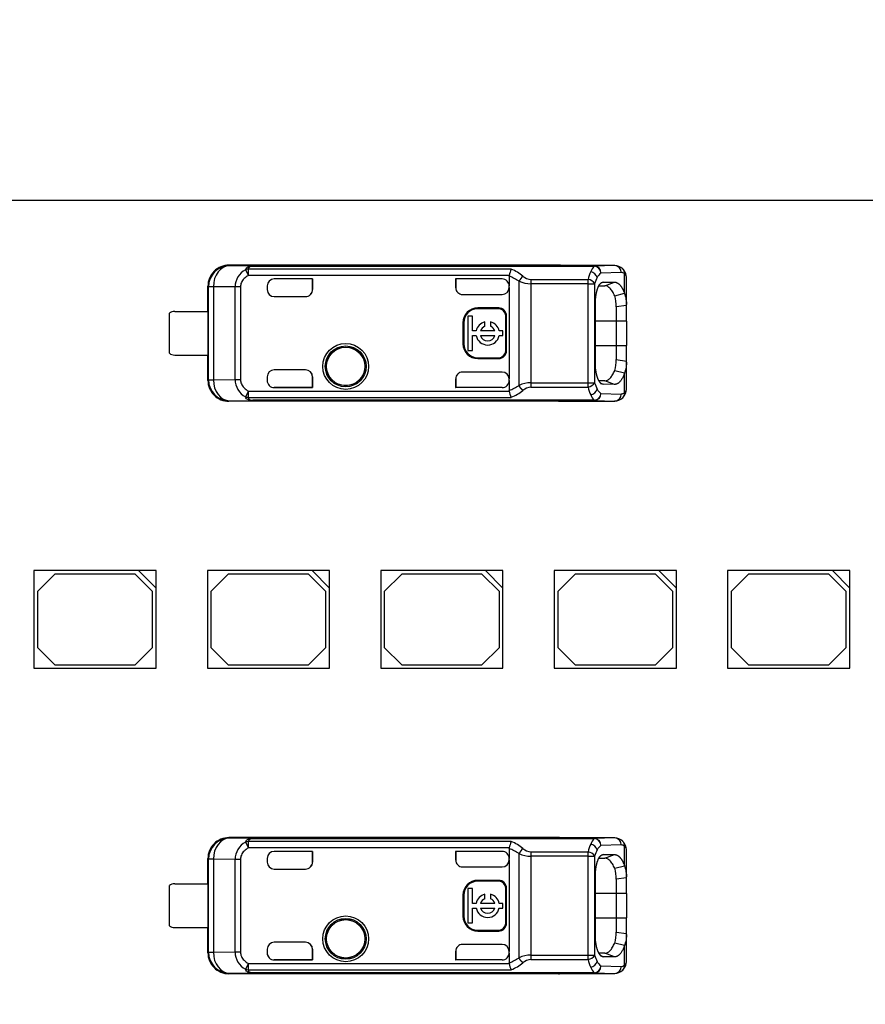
# Model space of a CAD drawing. Header units: millimetres. Extents: x 7 to 819, y 15 to 587.
# Tile 15 of 29: x 348 to 373, y 293 to 321. Entities that reach past the tile are written whole.
import ezdxf
from ezdxf.enums import TextEntityAlignment as Align

# ---------------------------------------------------------------- set-up
doc = ezdxf.new("R2010")
doc.units = ezdxf.units.MM
doc.layers.add('Default', color=7, linetype='Continuous')
doc.layers.add('LINLED_280X24MM_', color=7, linetype='Continuous')
doc.styles.add('SEACAD_Arial', font='arial.ttf')
doc.dimstyles.new('ISO', dxfattribs={"dimtxt": 3.5, "dimasz": 3.5, "dimexe": 1.75, "dimexo": 0, "dimgap": 0.875, "dimtad": 1, "dimtxsty": 'SEACAD_Arial', "dimblk1": '_SE_FILLED', "dimblk2": '_SE_FILLED', "dimsah": 1, "dimcen": 1.75, "dimadec": 0, "dimazin": 0, "dimtfac": 0.5, "dimtdec": 3, "dimtmove": 0, "dimatfit": 3, "dimfxl": 1, "dimarcsym": 0})

# ---------------------------------------------------------------- blocks, each defined once
blk = doc.blocks.new('SE')
at = {"layer": 'LINLED_280X24MM_', "color": 7, "linetype": 'Continuous'}
for p, q in [((401.369, 315.83), (280.669, 315.83)), ((363.869, 313.98), (354.423, 313.98)), ((354.423, 313.98), (354.434, 313.963)), ((363.869, 313.97), (363.869, 313.98)), ((355.107, 313.956), (354.435, 313.963)), ((354.894, 313.851), (354.979, 313.686)), ((362.512, 313.865), (354.979, 313.865)), ((354.979, 313.686), (354.979, 313.865)), ((355.107, 313.956), (364.896, 313.956)), ((355.107, 313.956), (355.107, 313.951)), ((364.896, 313.951), (355.107, 313.951)), ((365.477, 313.97), (363.87, 313.97)), ((365.477, 313.97), (364.896, 313.956)), ((364.896, 313.951), (364.896, 313.956)), ((365.665, 313.77), (365.084, 313.756)), ((365.759, 313.175), (365.759, 313.729)), ((362.454, 313.686), (354.979, 313.686)), ((356.817, 313.585), (355.719, 313.585)), ((356.819, 313.585), (355.719, 313.585)), ((355.719, 313.585), (355.719, 313.585)), ((356.819, 313.585), (356.817, 313.585)), ((356.817, 313.585), (356.817, 313.28)), ((356.819, 313.28), (356.819, 313.585)), ((362.253, 313.585), (360.919, 313.585)), ((360.919, 313.585), (360.922, 313.585)), ((360.919, 313.585), (360.919, 313.34)), ((362.253, 313.585), (360.922, 313.585)), ((360.922, 313.585), (360.922, 313.331)), ((362.253, 313.585), (362.253, 313.585)), ((362.453, 313.667), (362.454, 313.686)), ((362.453, 313.667), (362.453, 313.385)), ((362.736, 310.537), (362.736, 313.523)), ((363.076, 313.571), (364.715, 313.571)), ((363.076, 313.445), (363.076, 310.614)), ((364.715, 313.445), (363.076, 313.445)), ((364.715, 313.445), (364.715, 313.571)), ((364.715, 313.445), (364.903, 313.445)), ((364.715, 310.614), (364.715, 313.445)), ((364.903, 313.445), (364.903, 310.614)), ((365.146, 313.492), (365.092, 313.472)), ((365.146, 313.492), (365.474, 313.495)), ((365.191, 313.393), (365.474, 313.495)), ((365.819, 312.826), (365.819, 313.574)), ((353.819, 312.655), (353.819, 313.38)), ((353.836, 313.363), (353.819, 313.38)), ((353.976, 313.363), (353.836, 313.363)), ((353.836, 310.696), (353.836, 313.363)), ((354.599, 313.357), (353.976, 313.363)), ((353.976, 313.363), (353.976, 310.696)), ((354.599, 310.703), (354.599, 313.357)), ((354.752, 313.357), (354.599, 313.357)), ((354.752, 313.357), (354.752, 310.703)), ((355.519, 313.385), (355.519, 313.28)), ((356.817, 313.28), (356.819, 313.28)), ((360.919, 313.34), (360.922, 313.331)), ((361.12, 313.14), (362.253, 313.14)), ((362.453, 313.34), (362.453, 313.385)), ((362.453, 313.34), (362.453, 310.72)), ((365.024, 313.391), (365.191, 313.393)), ((365.477, 313.101), (365.76, 313.174)), ((355.719, 313.08), (356.619, 313.08)), ((364.923, 311.18), (364.923, 312.88)), ((352.719, 311.455), (352.719, 312.605)), ((352.869, 312.655), (353.822, 312.655)), ((353.822, 312.655), (353.822, 311.405)), ((361.553, 312.756), (361.553, 312.73)), ((362.153, 312.756), (361.553, 312.756)), ((362.153, 312.73), (361.553, 312.73)), ((362.153, 312.73), (362.153, 312.756)), ((365.819, 312.827), (365.52, 312.785)), ((365.52, 312.785), (365.52, 312.38)), ((365.819, 312.38), (365.819, 312.827)), ((361.153, 312.33), (361.126, 312.33)), ((361.126, 312.33), (361.126, 311.73)), ((361.153, 312.33), (361.153, 311.73)), ((361.405, 312.524), (361.272, 312.524)), ((361.272, 312.524), (361.272, 311.536)), ((361.405, 312.096), (361.405, 312.524)), ((361.755, 312.23), (361.755, 312.357)), ((361.92, 312.357), (361.92, 312.23)), ((362.379, 312.53), (362.353, 312.53)), ((362.353, 311.53), (362.353, 312.53)), ((362.379, 311.53), (362.379, 312.53)), ((365.52, 312.38), (364.923, 312.38)), ((365.819, 312.38), (365.52, 312.38)), ((365.52, 312.38), (365.52, 311.68)), ((365.819, 312.38), (365.819, 311.68)), ((361.507, 312.096), (361.405, 312.096)), ((362.044, 312.096), (361.631, 312.096)), ((362.272, 312.096), (362.168, 312.096)), ((362.272, 311.963), (362.272, 312.096)), ((361.126, 311.73), (361.153, 311.73)), ((361.405, 311.536), (361.405, 311.963)), ((361.405, 311.963), (361.507, 311.963)), ((361.631, 311.963), (362.044, 311.963)), ((362.168, 311.963), (362.272, 311.963)), ((361.272, 311.536), (361.405, 311.536)), ((362.353, 311.53), (362.379, 311.53)), ((364.923, 311.68), (365.52, 311.68)), ((365.52, 311.68), (365.819, 311.68)), ((365.52, 311.68), (365.52, 311.274)), ((365.819, 311.233), (365.819, 311.68)), ((352.869, 311.405), (353.822, 311.405)), ((353.819, 310.68), (353.819, 311.405)), ((361.553, 311.33), (361.553, 311.303)), ((361.553, 311.33), (362.153, 311.33)), ((361.553, 311.303), (362.153, 311.303)), ((362.153, 311.303), (362.153, 311.33)), ((365.52, 311.274), (365.819, 311.233)), ((365.819, 310.486), (365.819, 311.233)), ((356.619, 310.98), (355.719, 310.98)), ((362.253, 310.92), (361.12, 310.92)), ((365.759, 310.885), (365.477, 310.958)), ((365.759, 310.33), (365.759, 310.884)), ((353.819, 310.68), (353.836, 310.696)), ((353.836, 310.696), (353.976, 310.696)), ((353.976, 310.696), (354.599, 310.703)), ((354.599, 310.703), (354.752, 310.703)), ((355.519, 310.78), (355.519, 310.674)), ((356.819, 310.78), (356.817, 310.78)), ((356.817, 310.78), (356.817, 310.475)), ((356.819, 310.474), (356.819, 310.78)), ((360.922, 310.725), (360.919, 310.719)), ((360.919, 310.719), (360.919, 310.474)), ((360.922, 310.725), (360.922, 310.475)), ((362.453, 310.674), (362.453, 310.72)), ((362.453, 310.674), (362.453, 310.392)), ((363.076, 310.614), (364.715, 310.614)), ((363.076, 310.614), (363.076, 310.488)), ((364.715, 310.614), (364.903, 310.614)), ((364.715, 310.488), (364.715, 310.614)), ((365.191, 310.667), (365.025, 310.668)), ((365.073, 310.594), (365.146, 310.567)), ((365.474, 310.564), (365.191, 310.667)), ((354.979, 310.374), (354.894, 310.208)), ((354.979, 310.374), (362.454, 310.373)), ((354.979, 310.194), (354.979, 310.374)), ((355.719, 310.475), (355.719, 310.474)), ((356.817, 310.475), (355.719, 310.475)), ((355.719, 310.474), (356.819, 310.474)), ((356.819, 310.474), (356.817, 310.475)), ((360.919, 310.474), (360.922, 310.475)), ((362.253, 310.474), (360.919, 310.474)), ((362.253, 310.475), (360.922, 310.475)), ((362.253, 310.474), (362.253, 310.475)), ((363.076, 310.488), (364.715, 310.488)), ((365.475, 310.564), (365.146, 310.567)), ((354.434, 310.096), (354.423, 310.08)), ((363.869, 310.08), (354.423, 310.08)), ((354.435, 310.096), (355.107, 310.103)), ((354.979, 310.194), (362.513, 310.194)), ((364.896, 310.109), (355.107, 310.109)), ((355.107, 310.109), (355.107, 310.103)), ((364.896, 310.103), (355.107, 310.103)), ((363.869, 310.08), (363.869, 310.089)), ((363.87, 310.089), (365.477, 310.089)), ((364.896, 310.103), (364.896, 310.109)), ((364.896, 310.103), (365.477, 310.089)), ((365.084, 310.303), (365.665, 310.289)), ((351.834, 305.23), (348.834, 305.23)), ((348.834, 305.23), (348.834, 302.43)), ((352.334, 305.23), (351.834, 305.23)), ((351.834, 305.23), (352.334, 304.73)), ((352.334, 304.73), (352.334, 305.23)), ((356.804, 305.23), (353.804, 305.23)), ((353.804, 305.23), (353.804, 302.43)), ((357.304, 305.23), (356.804, 305.23)), ((356.804, 305.23), (357.304, 304.73)), ((357.304, 304.73), (357.304, 305.23)), ((361.774, 305.23), (358.774, 305.23)), ((358.774, 305.23), (358.774, 302.43)), ((362.274, 305.23), (361.774, 305.23)), ((361.774, 305.23), (362.274, 304.73)), ((362.274, 304.73), (362.274, 305.23)), ((366.744, 305.23), (363.744, 305.23)), ((363.744, 305.23), (363.744, 302.43)), ((367.244, 305.23), (366.744, 305.23)), ((366.744, 305.23), (367.244, 304.73)), ((367.244, 304.73), (367.244, 305.23)), ((371.714, 305.23), (368.714, 305.23)), ((368.714, 305.23), (368.714, 302.43)), ((372.214, 305.23), (371.714, 305.23)), ((371.714, 305.23), (372.214, 304.73)), ((372.214, 304.73), (372.214, 305.23)), ((349.434, 305.13), (348.934, 304.63)), ((351.734, 305.13), (349.434, 305.13)), ((352.234, 304.63), (351.734, 305.13)), ((354.404, 305.13), (353.904, 304.63)), ((356.704, 305.13), (354.404, 305.13)), ((357.204, 304.63), (356.704, 305.13)), ((359.374, 305.13), (358.874, 304.63)), ((361.674, 305.13), (359.374, 305.13)), ((362.174, 304.63), (361.674, 305.13)), ((364.344, 305.13), (363.844, 304.63)), ((366.644, 305.13), (364.344, 305.13)), ((367.144, 304.63), (366.644, 305.13)), ((369.314, 305.13), (368.814, 304.63)), ((371.614, 305.13), (369.314, 305.13)), ((372.114, 304.63), (371.614, 305.13)), ((352.334, 302.43), (352.334, 304.73)), ((357.304, 302.43), (357.304, 304.73)), ((362.274, 302.43), (362.274, 304.73)), ((367.244, 302.43), (367.244, 304.73)), ((372.214, 302.43), (372.214, 304.73)), ((348.934, 304.63), (348.934, 303.03)), ((352.234, 303.03), (352.234, 304.63)), ((353.904, 304.63), (353.904, 303.03)), ((357.204, 303.03), (357.204, 304.63)), ((358.874, 304.63), (358.874, 303.03)), ((362.174, 303.03), (362.174, 304.63)), ((363.844, 304.63), (363.844, 303.03)), ((367.144, 303.03), (367.144, 304.63)), ((368.814, 304.63), (368.814, 303.03)), ((372.114, 303.03), (372.114, 304.63)), ((348.934, 303.03), (349.434, 302.53)), ((351.734, 302.53), (352.234, 303.03)), ((353.904, 303.03), (354.404, 302.53)), ((356.704, 302.53), (357.204, 303.03)), ((358.874, 303.03), (359.374, 302.53)), ((361.674, 302.53), (362.174, 303.03)), ((363.844, 303.03), (364.344, 302.53)), ((366.644, 302.53), (367.144, 303.03)), ((368.814, 303.03), (369.314, 302.53)), ((371.614, 302.53), (372.114, 303.03)), ((348.834, 302.43), (352.334, 302.43)), ((349.434, 302.53), (351.734, 302.53)), ((353.804, 302.43), (357.304, 302.43)), ((354.404, 302.53), (356.704, 302.53)), ((358.774, 302.43), (362.274, 302.43)), ((359.374, 302.53), (361.674, 302.53)), ((363.744, 302.43), (367.244, 302.43)), ((364.344, 302.53), (366.644, 302.53)), ((368.714, 302.43), (372.214, 302.43)), ((369.314, 302.53), (371.614, 302.53)), ((363.869, 297.58), (354.423, 297.58)), ((354.423, 297.58), (354.434, 297.563)), ((355.107, 297.556), (354.435, 297.563)), ((354.894, 297.451), (354.979, 297.286)), ((362.512, 297.465), (354.979, 297.465)), ((354.979, 297.286), (354.979, 297.465)), ((355.107, 297.556), (364.896, 297.556)), ((355.107, 297.556), (355.107, 297.551)), ((364.896, 297.551), (355.107, 297.551)), ((363.869, 297.57), (363.869, 297.58)), ((365.477, 297.57), (363.87, 297.57)), ((365.477, 297.57), (364.896, 297.556)), ((364.896, 297.551), (364.896, 297.556)), ((365.665, 297.37), (365.084, 297.356)), ((362.454, 297.286), (354.979, 297.286)), ((356.817, 297.185), (355.719, 297.185)), ((356.819, 297.185), (355.719, 297.185)), ((355.719, 297.185), (355.719, 297.185)), ((356.819, 297.185), (356.817, 297.185)), ((356.817, 297.185), (356.817, 296.88)), ((356.819, 296.88), (356.819, 297.185)), ((362.253, 297.185), (360.919, 297.185)), ((360.919, 297.185), (360.922, 297.185)), ((360.919, 297.185), (360.919, 296.94)), ((362.253, 297.185), (360.922, 297.185)), ((360.922, 297.185), (360.922, 296.931)), ((362.253, 297.185), (362.253, 297.185)), ((362.453, 297.267), (362.454, 297.286)), ((362.453, 297.267), (362.453, 296.985)), ((362.736, 294.137), (362.736, 297.123)), ((363.076, 297.171), (364.715, 297.171)), ((364.715, 297.045), (364.715, 297.171)), ((365.146, 297.092), (365.092, 297.072)), ((365.146, 297.092), (365.474, 297.095)), ((365.191, 296.993), (365.474, 297.095)), ((365.759, 296.775), (365.759, 297.329)), ((365.819, 296.426), (365.819, 297.174)), ((353.819, 296.255), (353.819, 296.98)), ((353.836, 296.963), (353.819, 296.98)), ((353.976, 296.963), (353.836, 296.963)), ((353.836, 294.296), (353.836, 296.963)), ((354.599, 296.957), (353.976, 296.963)), ((353.976, 296.963), (353.976, 294.296)), ((354.599, 294.303), (354.599, 296.957)), ((354.752, 296.957), (354.599, 296.957)), ((354.752, 296.957), (354.752, 294.303)), ((355.519, 296.985), (355.519, 296.88)), ((356.817, 296.88), (356.819, 296.88)), ((360.919, 296.94), (360.922, 296.931)), ((362.453, 296.94), (362.453, 296.985)), ((362.453, 296.94), (362.453, 294.32)), ((363.076, 297.045), (363.076, 294.214)), ((364.715, 297.045), (363.076, 297.045)), ((364.715, 297.045), (364.903, 297.045)), ((364.715, 294.214), (364.715, 297.045)), ((364.903, 297.045), (364.903, 294.214)), ((365.024, 296.991), (365.191, 296.993)), ((365.477, 296.701), (365.76, 296.774)), ((355.719, 296.68), (356.619, 296.68)), ((361.12, 296.74), (362.253, 296.74)), ((352.719, 295.055), (352.719, 296.205)), ((352.869, 296.255), (353.822, 296.255)), ((353.822, 296.255), (353.822, 295.005)), ((361.553, 296.356), (361.553, 296.33)), ((362.153, 296.356), (361.553, 296.356)), ((362.153, 296.33), (361.553, 296.33)), ((362.153, 296.33), (362.153, 296.356)), ((364.923, 294.78), (364.923, 296.48)), ((365.819, 296.427), (365.52, 296.385)), ((365.52, 296.385), (365.52, 295.98)), ((365.819, 295.98), (365.819, 296.427)), ((361.153, 295.93), (361.126, 295.93)), ((361.126, 295.93), (361.126, 295.33)), ((361.153, 295.93), (361.153, 295.33)), ((361.405, 296.124), (361.272, 296.124)), ((361.272, 296.124), (361.272, 295.136)), ((361.405, 295.696), (361.405, 296.124)), ((361.755, 295.83), (361.755, 295.957)), ((361.92, 295.957), (361.92, 295.83)), ((362.379, 296.13), (362.353, 296.13)), ((362.353, 295.13), (362.353, 296.13)), ((362.379, 295.13), (362.379, 296.13)), ((365.52, 295.98), (364.923, 295.98)), ((365.819, 295.98), (365.52, 295.98)), ((365.52, 295.98), (365.52, 295.28)), ((365.819, 295.98), (365.819, 295.28)), ((361.507, 295.696), (361.405, 295.696)), ((362.044, 295.696), (361.631, 295.696)), ((362.272, 295.696), (362.168, 295.696)), ((362.272, 295.563), (362.272, 295.696)), ((361.405, 295.136), (361.405, 295.563)), ((361.405, 295.563), (361.507, 295.563)), ((361.631, 295.563), (362.044, 295.563)), ((362.168, 295.563), (362.272, 295.563)), ((361.126, 295.33), (361.153, 295.33)), ((361.272, 295.136), (361.405, 295.136)), ((362.353, 295.13), (362.379, 295.13)), ((364.923, 295.28), (365.52, 295.28)), ((365.52, 295.28), (365.819, 295.28)), ((365.52, 295.28), (365.52, 294.874)), ((365.819, 294.833), (365.819, 295.28)), ((352.869, 295.005), (353.822, 295.005)), ((353.819, 294.28), (353.819, 295.005)), ((361.553, 294.93), (361.553, 294.903)), ((361.553, 294.93), (362.153, 294.93)), ((361.553, 294.903), (362.153, 294.903)), ((362.153, 294.903), (362.153, 294.93)), ((365.52, 294.874), (365.819, 294.833)), ((365.819, 294.086), (365.819, 294.833)), ((356.619, 294.58), (355.719, 294.58)), ((362.253, 294.52), (361.12, 294.52)), ((365.759, 294.485), (365.477, 294.558)), ((353.819, 294.28), (353.836, 294.296)), ((353.836, 294.296), (353.976, 294.296)), ((353.976, 294.296), (354.599, 294.303)), ((354.599, 294.303), (354.752, 294.303)), ((355.519, 294.38), (355.519, 294.274)), ((356.819, 294.38), (356.817, 294.38)), ((356.817, 294.38), (356.817, 294.075)), ((356.819, 294.074), (356.819, 294.38)), ((360.922, 294.325), (360.919, 294.319)), ((360.919, 294.319), (360.919, 294.074)), ((360.922, 294.325), (360.922, 294.075)), ((362.453, 294.274), (362.453, 294.32)), ((362.453, 294.274), (362.453, 293.992)), ((365.191, 294.267), (365.025, 294.268)), ((365.474, 294.164), (365.191, 294.267)), ((365.759, 293.93), (365.759, 294.484)), ((354.979, 293.974), (354.894, 293.808)), ((354.979, 293.974), (362.454, 293.973)), ((354.979, 293.794), (354.979, 293.974)), ((355.719, 294.075), (355.719, 294.074)), ((356.817, 294.075), (355.719, 294.075)), ((355.719, 294.074), (356.819, 294.074)), ((356.819, 294.074), (356.817, 294.075)), ((360.919, 294.074), (360.922, 294.075)), ((362.253, 294.074), (360.919, 294.074)), ((362.253, 294.075), (360.922, 294.075)), ((362.253, 294.074), (362.253, 294.075)), ((363.076, 294.214), (364.715, 294.214)), ((363.076, 294.214), (363.076, 294.088)), ((363.076, 294.088), (364.715, 294.088)), ((364.715, 294.214), (364.903, 294.214)), ((364.715, 294.088), (364.715, 294.214)), ((365.073, 294.194), (365.146, 294.167)), ((365.475, 294.164), (365.146, 294.167)), ((354.434, 293.696), (354.423, 293.68)), ((363.869, 293.68), (354.423, 293.68)), ((354.435, 293.696), (355.107, 293.703)), ((354.979, 293.794), (362.513, 293.794)), ((364.896, 293.709), (355.107, 293.709)), ((355.107, 293.709), (355.107, 293.703)), ((364.896, 293.703), (355.107, 293.703)), ((363.869, 293.68), (363.869, 293.689)), ((363.87, 293.689), (365.477, 293.689)), ((364.896, 293.703), (364.896, 293.709)), ((364.896, 293.703), (365.477, 293.689)), ((365.084, 293.903), (365.665, 293.889))]:
    blk.add_line(p, q, dxfattribs=at)
for centre, radius in [((357.769, 311.08), 0.657), ((357.769, 311.08), 0.586), ((357.769, 311.08), 0.552), ((357.769, 311.08), 0.55), ((357.769, 294.68), 0.657), ((357.769, 294.68), 0.586), ((357.769, 294.68), 0.552), ((357.769, 294.68), 0.55)]:
    blk.add_circle(centre, radius, dxfattribs=at)
for centre, radius, start, end in [((354.436, 313.363), 0.6, 90.167, 179.9956), ((355.18, 313.345), 0.581, 119.4693, 178.8718), ((354.97, 313.652), 0.213, 87.5505, 111.0353), ((363.285, 313.516), 0.848, 155.6644, 168.4196), ((362.035, 312.676), 1.282, 50.5835, 68.1417), ((365.975, 313.283), 1.292, 156.613, 167.1304), ((365.17, 313.648), 0.409, 132.1604, 158.7603), ((364.73, 313.541), 0.262, 19.7328, 77.0452), ((364.877, 313.745), 0.207, 3.1147, 84.8366), ((365.288, 313.476), 0.346, 126.1297, 153.8377), ((365.475, 313.637), 0.333, 46.0436, 90.8272), ((365.47, 313.775), 0.195, 358.48, 88.0009), ((361.951, 312.338), 1.421, 56.4894, 69.3201), ((363.111, 313.342), 0.416, 128.9401, 154.2407), ((363.087, 314.28), 0.835, 245.1137, 269.2196), ((363.094, 313.934), 0.364, 227.612, 267.059), ((444.533, 313.485), 81.457, 179.93915, 180.02756), ((364.686, 313.323), 0.249, 29.2644, 83.1817), ((365.802, 313.192), 0.934, 152.0817, 164.248), ((355.719, 313.28), 0.2, 180, 270), ((365.09, 312.88), 0.731, 355.7732, 23.7808), ((364.543, 312.815), 0.978, 358.2685, 17.0288), ((352.869, 312.405), 0.25, 90, 126.8699), ((361.553, 312.33), 0.426, 90, 180), ((361.553, 312.33), 0.4, 90, 180), ((362.153, 312.53), 0.226, 0, 90), ((362.153, 312.53), 0.2, 0, 90), ((361.838, 312.03), 0.337, 104.2042, 168.6727), ((361.838, 312.03), 0.337, 11.3273, 75.7958), ((361.838, 312.03), 0.217, 112.432, 162.2153), ((361.838, 312.03), 0.217, 17.7847, 67.568), ((361.553, 311.73), 0.426, 180, 270), ((361.553, 311.73), 0.4, 180, 270), ((361.838, 312.03), 0.337, 191.3273, 348.6727), ((361.838, 312.03), 0.217, 197.7847, 342.2153), ((352.869, 311.655), 0.25, 233.1301, 270), ((362.153, 311.53), 0.2, 270, 360), ((362.153, 311.53), 0.226, 270, 360), ((364.406, 311.263), 1.114, 344.1252, 0.5827), ((365.089, 311.179), 0.733, 336.2191, 4.1962), ((355.719, 310.78), 0.2, 90, 180), ((354.436, 310.696), 0.6, 180.0044, 269.8384), ((355.182, 310.715), 0.583, 181.2452, 240.4151), ((363.086, 309.785), 0.829, 90.6937, 114.971), ((364.686, 310.736), 0.249, 276.8298, 330.7248), ((365.802, 310.868), 0.934, 195.7622, 207.9319), ((361.967, 311.69), 1.386, 290.5131, 303.6749), ((362.924, 310.429), 0.473, 186.7859, 209.799), ((362.023, 311.402), 1.303, 292.115, 309.3324), ((363.096, 310.121), 0.368, 93.1487, 132.1797), ((365.971, 310.775), 1.288, 192.8599, 203.4072), ((364.73, 310.519), 0.262, 282.9533, 340.2794), ((365.288, 310.583), 0.346, 206.1713, 233.8588), ((365.594, 310.306), 0.167, 312.1314, 8.1609), ((354.97, 310.408), 0.213, 248.9631, 272.4493), ((365.169, 310.411), 0.408, 201.2415, 227.861), ((364.877, 310.315), 0.207, 275.1481, 356.892), ((365.475, 310.423), 0.333, 269.1673, 313.9832), ((365.47, 310.284), 0.195, 272.0033, 1.5118), ((354.436, 296.963), 0.6, 90.167, 179.9956), ((355.18, 296.945), 0.581, 119.4693, 178.8718), ((354.97, 297.252), 0.213, 87.5505, 111.0353), ((363.285, 297.116), 0.848, 155.6644, 168.4196), ((362.035, 296.276), 1.282, 50.5835, 68.1417), ((365.975, 296.883), 1.292, 156.613, 167.1304), ((365.17, 297.248), 0.409, 132.1604, 158.7603), ((364.73, 297.141), 0.262, 19.7328, 77.0452), ((364.877, 297.345), 0.207, 3.1147, 84.8366), ((365.288, 297.076), 0.346, 126.1297, 153.8377), ((365.475, 297.237), 0.333, 46.0436, 90.8272), ((365.47, 297.375), 0.195, 358.48, 88.0009), ((361.951, 295.938), 1.421, 56.4894, 69.3201), ((363.111, 296.942), 0.416, 128.9401, 154.2407), ((363.087, 297.88), 0.835, 245.1137, 269.2196), ((363.094, 297.534), 0.364, 227.612, 267.059), ((444.533, 297.085), 81.457, 179.93915, 180.02756), ((364.686, 296.923), 0.249, 29.2644, 83.1817), ((365.802, 296.792), 0.934, 152.0817, 164.248), ((355.719, 296.88), 0.2, 180, 270), ((365.09, 296.48), 0.731, 355.7732, 23.7808), ((364.543, 296.415), 0.978, 358.2685, 17.0288), ((352.869, 296.005), 0.25, 90, 126.8699), ((361.553, 295.93), 0.426, 90, 180), ((361.553, 295.93), 0.4, 90, 180), ((362.153, 296.13), 0.226, 0, 90), ((362.153, 296.13), 0.2, 0, 90), ((361.838, 295.63), 0.337, 104.2042, 168.6727), ((361.838, 295.63), 0.337, 11.3273, 75.7958), ((361.838, 295.63), 0.217, 112.432, 162.2153), ((361.838, 295.63), 0.217, 17.7847, 67.568), ((361.838, 295.63), 0.337, 191.3273, 348.6727), ((361.838, 295.63), 0.217, 197.7847, 342.2153), ((361.553, 295.33), 0.426, 180, 270), ((361.553, 295.33), 0.4, 180, 270), ((362.153, 295.13), 0.2, 270, 360), ((362.153, 295.13), 0.226, 270, 360), ((352.869, 295.255), 0.25, 233.1301, 270), ((364.406, 294.863), 1.114, 344.1252, 0.5827), ((365.089, 294.779), 0.733, 336.2191, 4.1962), ((355.719, 294.38), 0.2, 90, 180), ((354.436, 294.296), 0.6, 180.0044, 269.8384), ((355.182, 294.315), 0.583, 181.2452, 240.4151), ((361.967, 295.29), 1.386, 290.5131, 303.6749), ((362.924, 294.029), 0.473, 186.7859, 209.799), ((362.023, 295.002), 1.303, 292.115, 309.3324), ((363.086, 293.385), 0.829, 90.6937, 114.971), ((363.096, 293.721), 0.368, 93.1487, 132.1797), ((364.686, 294.336), 0.249, 276.8298, 330.7248), ((365.971, 294.375), 1.288, 192.8599, 203.4072), ((364.73, 294.119), 0.262, 282.9533, 340.2794), ((365.802, 294.468), 0.934, 195.7622, 207.9319), ((365.288, 294.183), 0.346, 206.1713, 233.8588), ((354.97, 294.008), 0.213, 248.9631, 272.4493), ((365.169, 294.011), 0.408, 201.2415, 227.861), ((364.877, 293.915), 0.207, 275.1481, 356.892), ((365.475, 294.023), 0.333, 269.1673, 313.9832), ((365.47, 293.884), 0.195, 272.0033, 1.5118), ((365.594, 293.906), 0.167, 312.1314, 8.1609)]:
    blk.add_arc(centre, radius, start, end, dxfattribs=at)
for centre, major_axis, ratio, start_param, end_param in [((354.42, 313.38), (0.424, -0.424), 0.999924, 2.349833, 3.926953), ((363.869, 313.38), (0, 0.6), 0.999962, 6.103357, 6.283185), ((354.436, 313.363), (0.006, 0.6), 0.766027, 0.015856, 1.578763), ((364.896, 313.756), (-0.005, 0.2), 0.939661, 4.689876, 6.257716), ((365.667, 312.868), (-0.001, -0.902), 0.342128, 2.840741, 3.150375), ((365.571, 313.73), (-0.134, -0.148), 0.8975, 2.254603, 3.141227), ((355.719, 313.385), (0, -0.2), 0.999994, 3.141593, 4.712389), ((355.719, 313.385), (0, -0.2), 0.999994, 3.141593, 4.712389), ((362.253, 313.385), (0, -0.2), 0.999994, 1.570796, 3.141593), ((362.253, 313.385), (0, -0.2), 0.999994, 1.570796, 3.141593), ((365.619, 313.574), (-0.2, 0), 0.754543, 3.141566, 3.269979), ((356.617, 313.28), (-0.2, 0), 0.999848, 1.570796, 3.141593), ((356.619, 313.28), (-0.2, 0), 0.999848, 1.570796, 3.141593), ((361.12, 313.34), (0.141, -0.141), 0.999695, 3.926839, 5.497939), ((361.122, 313.337), (0.141, -0.141), 0.999695, 3.9588, 4.712389), ((362.253, 313.34), (0, -0.2), 0.999848, 0, 1.570796), ((356.617, 310.78), (-0.2, 0), 0.999848, 3.141593, 4.712389), ((356.619, 310.78), (-0.2, 0), 0.999848, 3.141593, 4.712389), ((361.12, 310.72), (0.141, 0.141), 0.999695, 0.785246, 2.356347), ((362.253, 310.72), (0, 0.2), 0.999848, 4.712389, 6.283185), ((354.42, 310.68), (0.424, 0.424), 0.999924, 2.356233, 3.933355), ((354.436, 310.696), (-0.006, 0.6), 0.766027, 1.56283, 3.125796), ((355.719, 310.675), (0, 0.2), 0.999994, 1.570796, 3.141593), ((355.719, 310.674), (0, 0.2), 0.999994, 1.570796, 3.141593), ((361.122, 310.722), (0.141, 0.141), 0.999695, 1.570796, 2.343651), ((362.253, 310.675), (0, 0.2), 0.999994, 3.140004, 4.712389), ((362.253, 310.674), (0, 0.2), 0.999994, 3.140535, 4.712389), ((365.668, 311.19), (0, 0.9), 0.34204, 3.132977, 3.443088), ((365.619, 310.486), (0.2, 0), 0.754543, 6.092026, 6.283031), ((363.869, 310.68), (0, 0.6), 0.999962, 3.141593, 3.321417), ((364.896, 310.303), (0.005, 0.2), 0.939661, 3.16702, 4.734915), ((354.42, 296.98), (0.424, -0.424), 0.999924, 2.349833, 3.926953), ((354.436, 296.963), (0.006, 0.6), 0.766027, 0.015856, 1.578763), ((363.869, 296.98), (0, 0.6), 0.999962, 6.103357, 6.283185), ((364.896, 297.356), (-0.005, 0.2), 0.939661, 4.689876, 6.257716), ((365.667, 296.468), (-0.001, -0.902), 0.342128, 2.840741, 3.150375), ((365.571, 297.33), (-0.134, -0.148), 0.8975, 2.254603, 3.141227), ((355.719, 296.985), (0, -0.2), 0.999994, 3.141593, 4.712389), ((355.719, 296.985), (0, -0.2), 0.999994, 3.141593, 4.712389), ((362.253, 296.985), (0, -0.2), 0.999994, 1.570796, 3.141593), ((362.253, 296.985), (0, -0.2), 0.999994, 1.570796, 3.141593), ((365.619, 297.174), (-0.2, 0), 0.754543, 3.141566, 3.269979), ((356.617, 296.88), (-0.2, 0), 0.999848, 1.570796, 3.141593), ((356.619, 296.88), (-0.2, 0), 0.999848, 1.570796, 3.141593), ((361.12, 296.94), (0.141, -0.141), 0.999695, 3.926839, 5.497939), ((361.122, 296.937), (0.141, -0.141), 0.999695, 3.9588, 4.712389), ((362.253, 296.94), (0, -0.2), 0.999848, 0, 1.570796), ((356.617, 294.38), (-0.2, 0), 0.999848, 3.141593, 4.712389), ((356.619, 294.38), (-0.2, 0), 0.999848, 3.141593, 4.712389), ((361.12, 294.32), (0.141, 0.141), 0.999695, 0.785246, 2.356347), ((362.253, 294.32), (0, 0.2), 0.999848, 4.712389, 6.283185), ((354.42, 294.28), (0.424, 0.424), 0.999924, 2.356233, 3.933355), ((354.436, 294.296), (-0.006, 0.6), 0.766027, 1.56283, 3.125796), ((355.719, 294.275), (0, 0.2), 0.999994, 1.570796, 3.141593), ((355.719, 294.274), (0, 0.2), 0.999994, 1.570796, 3.141593), ((361.122, 294.322), (0.141, 0.141), 0.999695, 1.570796, 2.343651), ((362.253, 294.275), (0, 0.2), 0.999994, 3.140004, 4.712389), ((362.253, 294.274), (0, 0.2), 0.999994, 3.140535, 4.712389), ((365.619, 294.086), (0.2, 0), 0.754543, 6.092026, 6.283031), ((363.869, 294.28), (0, 0.6), 0.999962, 3.141593, 3.321417), ((364.896, 293.903), (0.005, 0.2), 0.939661, 3.16702, 4.734915), ((365.668, 294.79), (0, 0.9), 0.34204, 3.132977, 3.443088)]:
    blk.add_ellipse(centre, major_axis=major_axis, ratio=ratio, start_param=start_param, end_param=end_param, dxfattribs=at)
for points, degree, knots in [([(354.894, 313.851), (354.901, 313.864), (354.915, 313.889), (354.941, 313.914), (354.973, 313.935), (355.026, 313.953), (355.08, 313.955), (355.107, 313.956)], 3, [0, 0, 0, 0, 0.225106, 0.406821, 0.546306, 0.765172, 1, 1, 1, 1]), ([(355.107, 313.951), (355.097, 313.95), (355.075, 313.948), (355.047, 313.943), (355.024, 313.935), (355.006, 313.924), (354.993, 313.91), (354.983, 313.89), (354.981, 313.874), (354.979, 313.865)], 3, [0, 0, 0, 0, 0.110474, 0.221192, 0.340028, 0.473427, 0.625996, 0.800833, 1, 1, 1, 1]), ([(365.809, 313.672), (365.805, 313.702), (365.793, 313.754), (365.759, 313.819), (365.732, 313.85), (365.72, 313.862)], 3, [0.2425454, 0.2425454, 0.2425454, 0.2425454, 0.5367614, 0.7793439, 0.9318102, 0.9318102, 0.9318102, 0.9318102]), ([(365.819, 313.574), (365.819, 313.591), (365.818, 313.626), (365.807, 313.668), (365.789, 313.704), (365.769, 313.721), (365.759, 313.729)], 3, [0, 0, 0, 0, 0.244652, 0.491458, 0.742562, 1, 1, 1, 1]), ([(364.923, 312.88), (364.926, 313.132), (364.988, 313.31), (365.052, 313.489), (365.146, 313.493)], 2, [0, 0, 0, 0.5, 0.5, 1, 1, 1]), ([(365.474, 313.494), (365.553, 313.495), (365.629, 313.411), (365.704, 313.328), (365.759, 313.175)], 2, [0, 0, 0, 0.5, 0.5, 1, 1, 1]), ([(365.477, 313.101), (365.467, 313.123), (365.446, 313.168), (365.412, 313.227), (365.375, 313.281), (365.334, 313.328), (365.29, 313.364), (365.242, 313.388), (365.209, 313.391), (365.192, 313.393)], 3, [0, 0, 0, 0, 0.117572, 0.243562, 0.37798, 0.520832, 0.672119, 0.831843, 1, 1, 1, 1]), ([(365.146, 310.567), (365.053, 310.575), (364.988, 310.75), (364.924, 310.925), (364.923, 311.18)], 2, [0, 0, 0, 0.5, 0.5, 1, 1, 1]), ([(365.192, 310.667), (365.192, 310.667), (365.219, 310.667), (365.273, 310.68), (365.347, 310.739), (365.416, 310.83), (365.457, 310.916), (365.477, 310.958)], 3, [0, 0, 0, 0, 0.000046, 0.262507, 0.516593, 0.762391, 1, 1, 1, 1]), ([(365.704, 310.18), (365.723, 310.2), (365.756, 310.235), (365.793, 310.307), (365.805, 310.358), (365.809, 310.388)], 3, [0, 0, 0, 0, 0.222364, 0.4647431, 0.7741621, 0.7741621, 0.7741621, 0.7741621]), ([(365.759, 310.33), (365.767, 310.337), (365.784, 310.35), (365.8, 310.377), (365.812, 310.408), (365.818, 310.444), (365.819, 310.472), (365.819, 310.486)], 3, [0, 0, 0, 0, 0.20636, 0.408491, 0.607418, 0.804218, 1, 1, 1, 1]), ([(355.107, 310.103), (355.093, 310.104), (355.065, 310.104), (355.027, 310.109), (354.995, 310.117), (354.959, 310.131), (354.923, 310.158), (354.905, 310.19), (354.894, 310.208)], 3, [0, 0, 0, 0, 0.120723, 0.235221, 0.34634, 0.457185, 0.682198, 1, 1, 1, 1]), ([(354.979, 310.194), (354.981, 310.183), (354.985, 310.161), (355.001, 310.138), (355.027, 310.122), (355.062, 310.112), (355.092, 310.11), (355.107, 310.109)], 3, [0, 0, 0, 0, 0.272042, 0.497908, 0.684926, 0.845835, 1, 1, 1, 1]), ([(354.894, 297.451), (354.901, 297.464), (354.915, 297.489), (354.941, 297.514), (354.973, 297.535), (355.026, 297.553), (355.08, 297.555), (355.107, 297.556)], 3, [0, 0, 0, 0, 0.225106, 0.406821, 0.546306, 0.765172, 1, 1, 1, 1]), ([(355.107, 297.551), (355.097, 297.55), (355.075, 297.548), (355.047, 297.543), (355.024, 297.535), (355.006, 297.524), (354.993, 297.51), (354.983, 297.49), (354.981, 297.474), (354.979, 297.465)], 3, [0, 0, 0, 0, 0.110474, 0.221192, 0.340028, 0.473427, 0.625996, 0.800833, 1, 1, 1, 1]), ([(365.809, 297.272), (365.805, 297.302), (365.793, 297.354), (365.759, 297.419), (365.732, 297.45), (365.72, 297.462)], 3, [0.2425454, 0.2425454, 0.2425454, 0.2425454, 0.5367614, 0.7793439, 0.9318102, 0.9318102, 0.9318102, 0.9318102]), ([(364.923, 296.48), (364.926, 296.732), (364.988, 296.91), (365.052, 297.089), (365.146, 297.093)], 2, [0, 0, 0, 0.5, 0.5, 1, 1, 1]), ([(365.474, 297.094), (365.553, 297.095), (365.629, 297.011), (365.704, 296.928), (365.759, 296.775)], 2, [0, 0, 0, 0.5, 0.5, 1, 1, 1]), ([(365.819, 297.174), (365.819, 297.191), (365.818, 297.226), (365.807, 297.268), (365.789, 297.304), (365.769, 297.321), (365.759, 297.329)], 3, [0, 0, 0, 0, 0.244652, 0.491458, 0.742562, 1, 1, 1, 1]), ([(365.477, 296.701), (365.467, 296.723), (365.446, 296.768), (365.412, 296.827), (365.375, 296.881), (365.334, 296.928), (365.29, 296.964), (365.242, 296.988), (365.209, 296.991), (365.192, 296.993)], 3, [0, 0, 0, 0, 0.117572, 0.243562, 0.37798, 0.520832, 0.672119, 0.831843, 1, 1, 1, 1]), ([(365.146, 294.167), (365.053, 294.175), (364.988, 294.35), (364.924, 294.525), (364.923, 294.78)], 2, [0, 0, 0, 0.5, 0.5, 1, 1, 1]), ([(365.192, 294.267), (365.192, 294.267), (365.219, 294.267), (365.273, 294.28), (365.347, 294.339), (365.416, 294.43), (365.457, 294.516), (365.477, 294.558)], 3, [0, 0, 0, 0, 0.000046, 0.262507, 0.516593, 0.762391, 1, 1, 1, 1]), ([(365.704, 293.78), (365.723, 293.8), (365.756, 293.835), (365.793, 293.907), (365.805, 293.958), (365.809, 293.988)], 3, [0, 0, 0, 0, 0.222364, 0.4647431, 0.7741621, 0.7741621, 0.7741621, 0.7741621]), ([(365.759, 293.93), (365.767, 293.937), (365.784, 293.95), (365.8, 293.977), (365.812, 294.008), (365.818, 294.044), (365.819, 294.072), (365.819, 294.086)], 3, [0, 0, 0, 0, 0.20636, 0.408491, 0.607418, 0.804218, 1, 1, 1, 1]), ([(355.107, 293.703), (355.093, 293.704), (355.065, 293.704), (355.027, 293.709), (354.995, 293.717), (354.959, 293.731), (354.923, 293.758), (354.905, 293.79), (354.894, 293.808)], 3, [0, 0, 0, 0, 0.120723, 0.235221, 0.34634, 0.457185, 0.682198, 1, 1, 1, 1]), ([(354.979, 293.794), (354.981, 293.783), (354.985, 293.761), (355.001, 293.738), (355.027, 293.722), (355.062, 293.712), (355.092, 293.71), (355.107, 293.709)], 3, [0, 0, 0, 0, 0.272042, 0.497908, 0.684926, 0.845835, 1, 1, 1, 1])]:
    blk.add_open_spline(points, degree=degree, knots=knots, dxfattribs=at)
for points, degree in [([(354.979, 313.686), (354.931, 313.66), (354.85, 313.6), (354.771, 313.483), (354.753, 313.4), (354.752, 313.357)], 3), ([(365.759, 310.884), (365.642, 310.565), (365.475, 310.565)], 2), ([(354.752, 310.703), (354.753, 310.659), (354.771, 310.577), (354.85, 310.46), (354.931, 310.4), (354.979, 310.374)], 3), ([(362.454, 310.373), (362.454, 310.375), (362.453, 310.38), (362.453, 310.386), (362.453, 310.39), (362.453, 310.392)], 3), ([(354.979, 297.286), (354.931, 297.26), (354.85, 297.2), (354.771, 297.083), (354.753, 297), (354.752, 296.957)], 3), ([(354.752, 294.303), (354.753, 294.259), (354.771, 294.177), (354.85, 294.06), (354.931, 294), (354.979, 293.974)], 3), ([(365.759, 294.484), (365.642, 294.165), (365.475, 294.165)], 2), ([(362.454, 293.973), (362.454, 293.975), (362.453, 293.98), (362.453, 293.986), (362.453, 293.99), (362.453, 293.992)], 3)]:
    blk.add_open_spline(points, degree=degree, dxfattribs=at)
for points in [[(362.849, 310.394), (362.803, 310.427), (362.762, 310.479), (362.736, 310.537)], [(362.849, 293.994), (362.803, 294.027), (362.762, 294.079), (362.736, 294.137)]]:
    blk.add_rational_spline(points, [1.03323215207, 0.973772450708, 0.994102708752, 1.0942229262], degree=3, dxfattribs=at)
blk = doc.blocks.new('DMBLK122')
at = {"layer": 'Default', "linetype": 'Continuous'}
for points in [[(282.019, 335.518), (278.519, 334.934), (282.019, 334.351)], [(400.019, 335.518), (400.019, 334.351), (403.519, 334.934)]]:
    blk.add_hatch(color=7, dxfattribs=at).paths.add_polyline_path(points)
at = {"layer": 'Default', "color": 7, "linetype": 'Continuous'}
for p, q in [((278.519, 320.03), (278.519, 336.684)), ((403.519, 320.03), (403.519, 336.684)), ((278.519, 334.934), (403.519, 334.934))]:
    blk.add_line(p, q, dxfattribs=at)
at = {"layer": 'Default', "color": 7, "linetype": 'Continuous', "style": 'SEACAD_Arial'}
blk.add_text('125', height=3.5, dxfattribs=at).set_placement((336.911, 339.309), align=Align.TOP_LEFT)
blk = doc.blocks.new('_SE_FILLED')
at = {"color": 0}
blk.add_line((0, 0), (-1, 0), dxfattribs=at)
blk.add_solid([(0, 0), (-1, -0.1665), (-1, 0.1665), (0, 0)], dxfattribs=at)
blk = doc.blocks.new('DMBLK124')
at = {"layer": 'Default', "linetype": 'Continuous'}
for points in [[(142.269, 265.761), (142.269, 266.928), (138.769, 266.345)], [(414.77, 265.761), (418.269, 266.345), (414.77, 266.928)]]:
    blk.add_hatch(color=7, dxfattribs=at).paths.add_polyline_path(points)
at = {"layer": 'Default', "color": 7, "linetype": 'Continuous'}
for p, q in [((418.269, 310.474), (418.269, 264.595)), ((138.769, 294.83), (138.769, 264.595)), ((138.769, 266.345), (418.269, 266.345))]:
    blk.add_line(p, q, dxfattribs=at)
at = {"layer": 'Default', "color": 7, "linetype": 'Continuous', "style": 'SEACAD_Arial'}
blk.add_text('279,5', height=3.5, dxfattribs=at).set_placement((272.356, 270.72), align=Align.TOP_LEFT)

msp = doc.modelspace()

# ---------------------------------------------------------------- block references
at = {"layer": 'Default'}
msp.add_blockref('SE', (0, 0), dxfattribs=at)

# ---------------------------------------------------------------- dimensions: what is measured, and where the dimension line sits
at = {"layer": 'Default', "color": 7, "linetype": 'Continuous'}
dim = msp.add_linear_dim(base=(278.5195, 334.9343), p1=(278.5195, 313.0297), p2=(403.5195, 313.0297), angle=0, text='\\A1;<>', dimstyle='ISO', dxfattribs=at)
dim.commit()
dim.dimension.update_dxf_attribs({"geometry": 'DMBLK122', "text_midpoint": (341.0195, 334.9343), "dimtype": 161})
dim = msp.add_linear_dim(base=(418.2695, 266.3445), p1=(138.7695, 312.8297), p2=(418.2695, 310.4742), text='\\A1;<>', dimstyle='ISO', dxfattribs=at)
dim.commit()
dim.dimension.update_dxf_attribs({"geometry": 'DMBLK124', "text_midpoint": (278.5195, 266.3445), "dimtype": 160})

doc.saveas('drawing.dxf')
